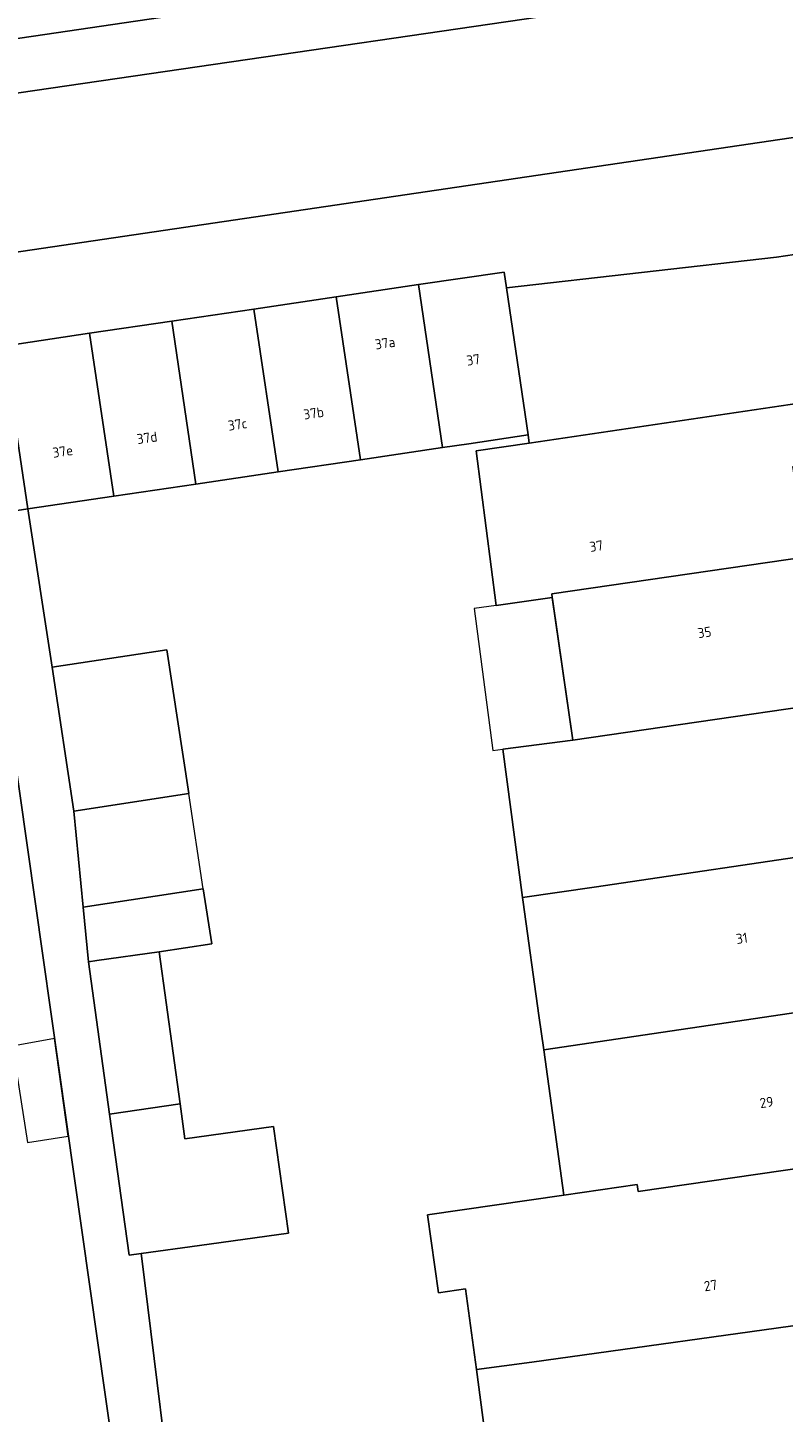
# Model space of a CAD drawing. Header units: metres. Extents: x 102746 to 103541, y 468531 to 469408.
# Tile 20 of 87: x 103050 to 103077, y 468986 to 469035. Entities that reach past the tile are written whole.
import ezdxf
from ezdxf.enums import TextEntityAlignment as Align

# ---------------------------------------------------------------- set-up
doc = ezdxf.new("R2010")
doc.units = ezdxf.units.M
doc.layers.add('B-RO-OG-BGT-G', color=253, linetype='Continuous', lineweight=13)
doc.styles.add('NLCS-ISO-M200-T18', font='txt', dxfattribs={"height": 0.36})

msp = doc.modelspace()

# ---------------------------------------------------------------- linework, layer by layer
at = {"layer": 'B-RO-OG-BGT-G', "color": 252, "flags": 128}
for points in [[(103016.1411881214, 469028.2358255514), (103016.381, 469028.268), (103016.116, 469030.024), (103020.211, 469030.64), (103020.484, 469028.821), (103023.082, 469029.171), (103023.233, 469029.191), (103026.191, 469029.623), (103025.936, 469031.507), (103074.065, 469038.598)], [(103087.3135775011, 469038.5715458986), (103086.668, 469038.476), (103081.992, 469037.784), (103076.33, 469036.945), (103073.983, 469036.598), (103026.191, 469029.623), (103023.233, 469029.191), (103023.082, 469029.171), (103023.899, 469023.574), (103024.442, 469023.637), (103046.755, 469026.93), (103081.431, 469032.048), (103081.731, 469032.001), (103082.017, 469031.879), (103083.74, 469030.614), (103084.019, 469030.484), (103084.193, 469030.446), (103084.5229115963, 469030.4046616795)], [(103084.5229115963, 469030.4046616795), (103084.193, 469030.446), (103084.019, 469030.484), (103083.74, 469030.614), (103082.017, 469031.879), (103081.731, 469032.001), (103081.431, 469032.048), (103046.755, 469026.93)], [(103048.985, 469023.96), (103052.051, 469024.414), (103054.992, 469024.849), (103057.933, 469025.284), (103060.874, 469025.72), (103063.815, 469026.156), (103066.877, 469026.609), (103066.96, 469026.045), (103076.624, 469027.14), (103077.594, 469027.289), (103077.532, 469027.739), (103080.809, 469028.191), (103080.866, 469027.782), (103083.4843249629, 469028.1434815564)], [(103066.265, 468984.523), (103065.887, 468987.326), (103065.498, 468990.214), (103064.538, 468990.075), (103064.136, 468992.866), (103069.015, 468993.57), (103068.297, 468998.768), (103068.127, 469000), (103067.567, 469004.049), (103067.544, 469004.216), (103066.829, 469009.532), (103069.34, 469009.858), (103068.613, 469014.901), (103068.604, 469014.961), (103066.596, 469014.671), (103065.886, 469020.207), (103067.782, 469020.488), (103067.74, 469020.778), (103065.622, 469020.464), (103064.679, 469020.324), (103061.738, 469019.889), (103058.797, 469019.454), (103055.856, 469019.018), (103052.915, 469018.583), (103049.848, 469018.129), (103050.709, 469012.466), (103054.82, 469013.091), (103055.603, 469007.939), (103051.492, 469007.314), (103051.823, 469003.881), (103056.12, 469004.534), (103056.421, 469002.557), (103054.539, 469002.271), (103055.289, 468996.839), (103055.462, 468995.589), (103058.636, 468996.028), (103059.164, 468992.21), (103055.989, 468991.771), (103053.899, 468991.482), (103053.912, 468991.395), (103055.259, 468980.469)], [(103055.259, 468980.469), (103053.912, 468991.395), (103053.899, 468991.482), (103053.463, 468991.422), (103052.766, 468996.465), (103052.012, 469001.923), (103051.823, 469003.881), (103051.492, 469007.314), (103050.709, 469012.466), (103049.848, 469018.129), (103048.134, 469017.871)], [(103059.076, 468944.187), (103057.211, 468956.417), (103057.009, 468958.182), (103056.265, 468962.752), (103055.963, 468964.612), (103055.858, 468965.529), (103055.601, 468965.49), (103052.426, 468965.019), (103051.949, 468968.235), (103055.124, 468968.706), (103048.997, 469011.894)], [(103048.997, 469011.894), (103055.124, 468968.706), (103055.601, 468965.49), (103055.858, 468965.529), (103055.963, 468964.612), (103056.265, 468962.752), (103057.009, 468958.182), (103057.211, 468956.417), (103059.076, 468944.187)]]:
    msp.add_lwpolyline(points, dxfattribs=at)
for points in [[(103026.191, 469029.623), (103073.983, 469036.598), (103076.33, 469036.945), (103074.065, 469038.598), (103025.936, 469031.507)], [(103076.624, 469027.14), (103066.96, 469026.045), (103067.74, 469020.778), (103067.782, 469020.488), (103077.434, 469021.917), (103081.201, 469022.475), (103081.001, 469023.589), (103078.159, 469023.197), (103077.594, 469027.289)], [(103063.815, 469026.156), (103064.679, 469020.324), (103065.622, 469020.464), (103067.74, 469020.778), (103066.96, 469026.045), (103066.877, 469026.609)], [(103064.679, 469020.324), (103063.815, 469026.156), (103060.874, 469025.72), (103061.738, 469019.889)], [(103058.797, 469019.454), (103061.738, 469019.889), (103060.874, 469025.72), (103057.933, 469025.284)], [(103057.933, 469025.284), (103054.992, 469024.849), (103055.856, 469019.018), (103058.797, 469019.454)], [(103055.856, 469019.018), (103054.992, 469024.849), (103052.051, 469024.414), (103052.915, 469018.583)], [(103052.051, 469024.414), (103048.985, 469023.96), (103049.073, 469023.363), (103049.848, 469018.129), (103052.915, 469018.583)], [(103049.848, 469018.129), (103049.073, 469023.363), (103047.378, 469023.112), (103047.977, 469018.962), (103048.134, 469017.871)], [(103077.434, 469021.917), (103067.782, 469020.488), (103065.886, 469020.207), (103066.596, 469014.671), (103068.604, 469014.961), (103068.586, 469015.088), (103077.692, 469016.409), (103077.212, 469019.649), (103081.606, 469020.3), (103081.282, 469022.487), (103081.201, 469022.475)], [(103068.604, 469014.961), (103068.613, 469014.901), (103069.34, 469009.858), (103082.776, 469011.807), (103082.443, 469014.055), (103078.136, 469013.417), (103077.692, 469016.409), (103068.586, 469015.088)], [(103066.596, 469014.671), (103065.814, 469014.569), (103066.474, 469009.486), (103066.829, 469009.532), (103069.34, 469009.858), (103068.604, 469014.961)], [(103055.603, 469007.939), (103054.82, 469013.091), (103050.709, 469012.466), (103051.492, 469007.314)], [(103067.544, 469004.216), (103070.101, 469004.586), (103078.964, 469005.901), (103078.512, 469008.951), (103083.099, 469009.63), (103082.776, 469011.807), (103069.34, 469009.858), (103066.829, 469009.532)], [(103051.823, 469003.881), (103056.12, 469004.534), (103055.603, 469007.939), (103051.492, 469007.314)], [(103078.964, 469005.901), (103070.101, 469004.586), (103067.544, 469004.216), (103067.567, 469004.049), (103068.127, 469000), (103068.297, 468998.768), (103084.326, 469001.145), (103083.993, 469003.393), (103079.435, 469002.718)], [(103054.539, 469002.271), (103056.421, 469002.557), (103056.12, 469004.534), (103051.823, 469003.881), (103052.012, 469001.923), (103052.305, 469001.963)], [(103052.766, 468996.465), (103055.289, 468996.839), (103054.539, 469002.271), (103052.305, 469001.963), (103052.012, 469001.923)], [(103068.297, 468998.768), (103069.015, 468993.57), (103071.635, 468993.948), (103071.671, 468993.701), (103077.683, 468994.57), (103077.72, 468994.323), (103080.628, 468994.754), (103080.08, 468998.448), (103084.626, 468999.121), (103084.496, 469000), (103084.326, 469001.145)], [(103049.299, 468998.906), (103049.828, 468995.45), (103051.29, 468995.674), (103050.793, 468999.17)], [(103055.289, 468996.839), (103052.766, 468996.465), (103053.463, 468991.422), (103053.899, 468991.482), (103055.989, 468991.771), (103059.164, 468992.21), (103058.636, 468996.028), (103055.462, 468995.589)], [(103069.015, 468993.57), (103064.136, 468992.866), (103064.538, 468990.075), (103065.498, 468990.214), (103065.887, 468987.326), (103067.868, 468987.593), (103078.498, 468989.07), (103077.72, 468994.323), (103077.683, 468994.57), (103071.671, 468993.701), (103071.635, 468993.948)], [(103079.272, 468983.841), (103078.498, 468989.07), (103067.868, 468987.593), (103065.887, 468987.326), (103066.265, 468984.523), (103065.408, 468984.4), (103065.759, 468981.963)]]:
    msp.add_lwpolyline(points, close=True, dxfattribs=at)

# ---------------------------------------------------------------- texts
at = {"layer": 'B-RO-OG-BGT-G', "color": 252, "style": 'NLCS-ISO-M200-T18'}
for s, p in [('37a', (103062.622, 469024.063)), ('37', (103065.778, 469023.467)), ('37b', (103060.065, 469021.556)), ('37c', (103057.345, 469021.154)), ('37d', (103054.107, 469020.675)), ('37e', (103051.093, 469020.188)), ('37', (103070.178, 469016.799)), ('35', (103074.049, 469013.71)), ('31', (103075.385, 469002.761)), ('29', (103076.267, 468996.891)), ('27', (103074.267, 468990.336))]:
    msp.add_text(s, height=0.36, rotation=8.4, dxfattribs=at).set_placement(p, align=Align.MIDDLE)

doc.saveas('drawing.dxf')
